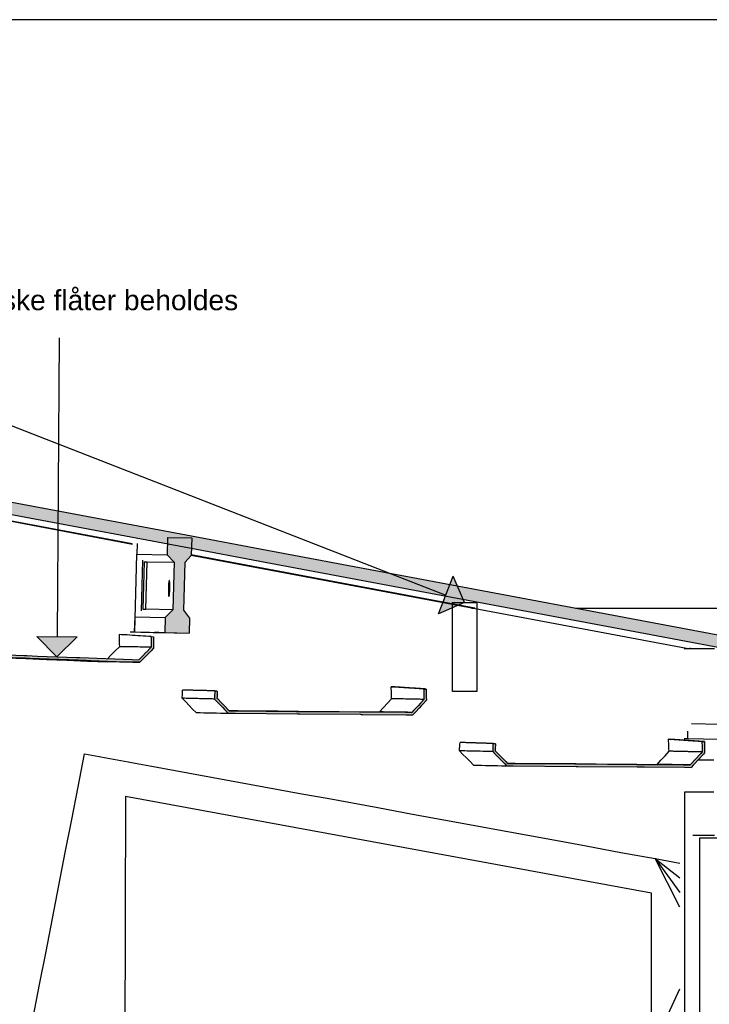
# Model space of a CAD drawing. Header units: millimetres. Extents: x 104309 to 136725, y -2961 to 21551.
# Tile 20 of 21: x 117218 to 125772, y 9330 to 21551. Entities that reach past the tile are written whole.
import ezdxf

# ---------------------------------------------------------------- set-up
doc = ezdxf.new("R2010")
doc.units = ezdxf.units.MM
doc.header["$LTSCALE"] = 0.5
doc.header["$MEASUREMENT"] = 0
doc.linetypes.add('PLINE', pattern=[0])
for name, color, linetype in [('- 3D Visualisering Utv', 7, 'Continuous'), ('- Skisse', 7, 'Continuous'), ('000 Nye vegger i salen', 7, 'Continuous'), ('22 - Bærende konstruksjon salen', 7, 'Continuous'), ('22 - Bærende konstruksjon salen (Skravur)', 7, 'Continuous'), ('223- Bjelker', 7, 'Continuous'), ('24-- Innervegger', 7, 'Continuous'), ('24--Innervegger skråvegger salen', 7, 'Continuous'), ('241- Bærende innervegger', 7, 'Continuous'), ('244- Vinduer_ dører_ foldevegger', 7, 'Continuous'), ('838- Annen tekst', 7, 'Continuous'), ('A-GENM-____-OTLN.IFC-standardImport (Skravur)(Nye konstruksjoner)', 7, 'Continuous'), ('A-GENM-____-OTLN.IFC-standardImport(Nye konstruksjoner)', 7, 'Continuous'), ('A-ROOF-____-OTLN.IFC-standardImport (Skravur)(Nye konstruksjoner)', 7, 'Continuous'), ('A-ROOF-____-OTLN.IFC-standardImport(Nye konstruksjoner)', 7, 'Continuous')]:
    doc.layers.add(name, color=color, linetype=linetype)
doc.styles.add('GENERATED_STYLE_1', font='arial.ttf')

msp = doc.modelspace()

# ---------------------------------------------------------------- hatches: boundary and pattern name
at = {"linetype": 'Continuous'}
msp.add_hatch(color=256, dxfattribs=at).paths.add_polyline_path([(117679, 13644), (117931, 13892), (117431, 13896)])
at = {"layer": '22 - Bærende konstruksjon salen (Skravur)', "linetype": 'Continuous'}
for points in [[(119133, 14818), (119265, 14814), (119346, 14901), (119351, 15118), (119051, 15126), (119045, 14909)], [(119118, 14228), (119249, 14224), (119265, 14814), (119133, 14818)], [(119320, 13938), (119325, 14124), (119249, 14224), (119118, 14228), (119024, 14132), (119019, 13946)]]:
    msp.add_hatch(color=256, dxfattribs=at).paths.add_polyline_path(points)
at = {"layer": '223- Bjelker', "linetype": 'Continuous'}
msp.add_hatch(color=256, dxfattribs=at).paths.add_polyline_path([(122736, 14319), (122594, 14643), (122412, 14177)])
at = {"layer": 'A-GENM-____-OTLN.IFC-standardImport (Skravur)(Nye konstruksjoner)', "linetype": 'Continuous'}
for points in [[(116252, 13843), (116265, 13829), (116312, 13778), (116344, 13743), (116356, 13730), (116378, 13706), (116418, 13662), (116504, 13658), (117230, 13631), (117258, 13630), (117286, 13629), (117315, 13628), (117343, 13626), (117942, 13604), (117995, 13602), (118048, 13600), (118101, 13597), (118622, 13578), (118707, 13575), (118724, 13592), (118783, 13652), (118810, 13679), (118828, 13697), (118848, 13718), (118879, 13749), (118879, 13776), (118879, 13806), (118879, 13828), (118879, 13847), (118879, 13871), (118879, 13892), (118849, 13894), (118849, 13887), (118849, 13850), (118849, 13831), (118849, 13799), (118849, 13794), (118849, 13762), (118842, 13754), (118790, 13702), (118784, 13695), (118742, 13653), (118729, 13640), (118695, 13605), (118611, 13609), (117962, 13633), (117935, 13634), (117921, 13635), (117437, 13653), (117308, 13658), (117279, 13659), (116515, 13688), (116432, 13691), (116413, 13713), (116378, 13750), (116334, 13798), (116330, 13802), (116322, 13811), (116283, 13853), (116284, 13874), (116285, 13879), (116286, 13899), (116288, 13923), (116289, 13941), (116259, 13944), (116258, 13931), (116257, 13905), (116255, 13884), (116254, 13872), (116253, 13855)], [(119634, 13122), (119634, 13119), (119664, 13089), (119714, 13038), (119736, 13015), (119760, 12990), (119801, 12948), (119806, 12944), (119889, 12943), (120663, 12936), (120692, 12936), (121443, 12930), (121453, 12929), (121472, 12929), (122013, 12925), (122096, 12924), (122122, 12951), (122176, 13010), (122198, 13033), (122222, 13058), (122257, 13097), (122263, 13103), (122262, 13143), (122261, 13179), (122260, 13206), (122259, 13243), (122229, 13244), (122230, 13223), (122230, 13205), (122231, 13179), (122232, 13152), (122232, 13147), (122233, 13114), (122198, 13077), (122194, 13073), (122189, 13068), (122160, 13036), (122143, 13018), (122104, 12977), (122083, 12954), (122002, 12955), (121466, 12959), (121448, 12959), (121437, 12960), (120698, 12966), (120646, 12966), (119900, 12973), (119819, 12974), (119801, 12991), (119767, 13027), (119751, 13043), (119718, 13076), (119674, 13121), (119665, 13131), (119666, 13151), (119666, 13163), (119667, 13187), (119667, 13192), (119668, 13218), (119638, 13220), (119638, 13217), (119636, 13171), (119636, 13168)], [(123086, 12466), (123109, 12443), (123152, 12399), (123171, 12379), (123199, 12351), (123214, 12335), (123231, 12318), (123257, 12291), (123341, 12290), (124121, 12283), (124143, 12283), (124876, 12277), (124909, 12277), (124967, 12276), (125464, 12272), (125548, 12271), (125573, 12297), (125592, 12318), (125630, 12359), (125638, 12368), (125699, 12433), (125715, 12450), (125715, 12453), (125714, 12490), (125714, 12505), (125713, 12529), (125712, 12554), (125711, 12590), (125681, 12591), (125681, 12588), (125683, 12532), (125683, 12530), (125684, 12495), (125685, 12480), (125685, 12462), (125666, 12441), (125647, 12421), (125614, 12386), (125608, 12379), (125606, 12377), (125599, 12370), (125549, 12316), (125535, 12301), (125453, 12302), (124961, 12306), (124903, 12307), (124870, 12307), (124149, 12313), (124103, 12314), (123352, 12320), (123270, 12321), (123249, 12343), (123230, 12362), (123216, 12376), (123192, 12401), (123181, 12412), (123150, 12444), (123116, 12478), (123117, 12492), (123118, 12521), (123119, 12538), (123119, 12555), (123120, 12565), (123090, 12567), (123089, 12561), (123088, 12522), (123088, 12515), (123086, 12472)]]:
    msp.add_hatch(color=256, dxfattribs=at).paths.add_polyline_path(points)
at = {"layer": 'A-ROOF-____-OTLN.IFC-standardImport (Skravur)(Nye konstruksjoner)', "linetype": 'Continuous'}
msp.add_hatch(color=256, dxfattribs=at).paths.add_polyline_path([(106985, 17318), (107022, 17311), (107317, 17311), (107317, 17255), (112348, 16309), (117358, 15366), (119049, 15048), (119051, 15126), (119351, 15118), (119348, 14991), (120262, 14819), (124497, 14022), (125930, 13753), (125932, 13821), (126232, 13814), (126229, 13696), (126321, 13679), (127208, 13512), (129185, 13140), (129235, 13130), (129416, 13096), (129709, 13041), (129709, 13194), (129430, 13247), (129257, 13279), (129209, 13288), (127231, 13660), (126343, 13828), (124518, 14171), (120289, 14967), (119284, 15156), (117383, 15514), (112364, 16458), (106985, 17470)])

# ---------------------------------------------------------------- linework, layer by layer
at = {"layer": '- 3D Visualisering Utv', "linetype": 'PLINE'}
msp.add_line((132603, 21551), (106684, 21551), dxfattribs=at)
at = {"layer": '- Skisse', "linetype": 'PLINE', "flags": 128}
msp.add_lwpolyline([(118517, 7354), (125057, 7361), (125057, 10711), (118532, 11911)], close=True, dxfattribs=at)
at = {"linetype": 'PLINE'}
for p, q in [((117708, 17601), (117681, 13894)), ((117431, 13896), (117931, 13892)), ((117679, 13644), (117431, 13896)), ((117679, 13644), (117931, 13892))]:
    msp.add_line(p, q, dxfattribs=at)
at = {"layer": '000 Nye vegger i salen', "linetype": 'PLINE'}
for p, q in [((125835, 13743), (125459, 13743)), ((125835, 11427), (125568, 11427))]:
    msp.add_line(p, q, dxfattribs=at)
at = {"layer": '22 - Bærende konstruksjon salen', "linetype": 'PLINE'}
for p, q in [((118614, 15039), (118614, 15047)), ((118675, 15049), (118672, 14916)), ((119051, 15126), (119045, 14909)), ((119051, 15126), (119351, 15118)), ((119351, 15118), (119346, 14901)), ((118646, 13952), (118672, 14916)), ((118672, 14916), (119045, 14909)), ((118728, 14214), (118745, 14843)), ((118748, 14234), (118764, 14824)), ((118763, 14824), (118797, 14823)), ((118781, 14233), (118797, 14823)), ((118797, 14823), (119133, 14818)), ((119045, 14909), (119133, 14818)), ((119133, 14818), (119118, 14228)), ((119265, 14814), (119249, 14224)), ((119346, 14901), (119265, 14814)), ((119065, 14549), (119064, 14535)), ((119067, 14561), (119065, 14549)), ((119065, 14549), (119080, 14548)), ((119068, 14571), (119067, 14561)), ((119067, 14561), (119079, 14560)), ((119069, 14580), (119068, 14571)), ((119068, 14571), (119079, 14571)), ((119071, 14586), (119069, 14580)), ((119069, 14580), (119078, 14579)), ((119072, 14589), (119071, 14586)), ((119071, 14586), (119076, 14585)), ((119074, 14590), (119072, 14589)), ((119072, 14589), (119075, 14589)), ((119075, 14589), (119074, 14590)), ((119077, 14585), (119075, 14589)), ((119078, 14578), (119077, 14585)), ((119079, 14570), (119078, 14578)), ((119080, 14559), (119079, 14570)), ((119080, 14546), (119080, 14559)), ((119081, 14533), (119080, 14546)), ((119063, 14504), (119062, 14489)), ((119062, 14489), (119062, 14473)), ((119062, 14489), (119080, 14488)), ((119062, 14473), (119062, 14457)), ((119062, 14473), (119080, 14472)), ((119062, 14457), (119062, 14443)), ((119062, 14457), (119079, 14457)), ((119062, 14443), (119062, 14430)), ((119062, 14443), (119078, 14442)), ((119062, 14430), (119063, 14418)), ((119062, 14430), (119077, 14429)), ((119064, 14535), (119063, 14520)), ((119063, 14520), (119063, 14504)), ((119063, 14520), (119081, 14520)), ((119063, 14504), (119080, 14504)), ((119064, 14535), (119080, 14534)), ((119075, 14416), (119076, 14428)), ((119076, 14428), (119078, 14441)), ((119078, 14441), (119079, 14455)), ((119079, 14470), (119080, 14486)), ((119079, 14455), (119079, 14470)), ((119080, 14502), (119081, 14518)), ((119080, 14486), (119080, 14502)), ((119081, 14518), (119081, 14533)), ((119063, 14418), (119064, 14408)), ((119063, 14418), (119075, 14418)), ((119064, 14408), (119065, 14401)), ((119064, 14408), (119074, 14408)), ((119065, 14401), (119066, 14395)), ((119065, 14401), (119072, 14400)), ((119066, 14395), (119068, 14393)), ((119066, 14395), (119071, 14395)), ((119068, 14393), (119069, 14392)), ((119068, 14393), (119069, 14393)), ((119069, 14392), (119071, 14395)), ((119071, 14395), (119072, 14400)), ((119072, 14400), (119074, 14407)), ((119074, 14407), (119075, 14416)), ((118747, 14234), (118748, 14234)), ((118748, 14234), (118781, 14233)), ((119118, 14228), (118781, 14233)), ((119118, 14228), (119024, 14132)), ((119249, 14224), (119325, 14124)), ((118644, 14139), (118639, 13952)), ((118645, 14140), (118644, 14139)), ((118644, 14139), (119024, 14132)), ((119024, 14132), (119019, 13946)), ((119325, 14124), (119320, 13938)), ((118589, 13953), (118646, 13952)), ((118639, 13952), (118640, 13952)), ((118639, 13952), (119019, 13946)), ((118640, 13952), (118937, 13945)), ((118646, 13952), (118721, 13950)), ((118721, 13950), (118874, 13946)), ((118874, 13946), (118944, 13944)), ((118944, 13944), (118890, 13945)), ((118937, 13945), (118944, 13944)), ((118944, 13944), (119320, 13938)), ((119019, 13946), (119320, 13938)), ((125531, 13754), (125531, 13743)), ((125503, 12719), (125501, 12628)), ((125551, 12814), (125905, 12808)), ((125459, 12629), (125501, 12628)), ((125501, 12628), (125503, 12628)), ((125501, 12628), (125900, 12621)), ((125501, 12628), (125504, 12628))]:
    msp.add_line(p, q, dxfattribs=at)
at = {"layer": '223- Bjelker', "linetype": 'PLINE'}
for p, q in [((112229, 18421), (122503, 14410)), ((122412, 14177), (122594, 14643)), ((122736, 14319), (122594, 14643)), ((122736, 14319), (122412, 14177)), ((125830, 12360), (125631, 12360)), ((125654, 4776), (125654, 11395)), ((125654, 11395), (125934, 11395))]:
    msp.add_line(p, q, dxfattribs=at)
at = {"layer": '223- Bjelker', "linetype": 'PLINE', "flags": 128}
msp.add_lwpolyline([(122585, 14319), (122887, 14319), (122887, 13213), (122585, 13213)], close=True, dxfattribs=at)
at = {"layer": '24-- Innervegger', "linetype": 'PLINE'}
for p, q in [((118618, 15038), (107598, 17111)), ((125489, 13745), (119345, 14901))]:
    msp.add_line(p, q, dxfattribs=at)
at = {"layer": '24--Innervegger skråvegger salen', "linetype": 'PLINE'}
for p, q in [((117942, 12031), (118022, 12440)), ((118022, 12440), (118022, 12440)), ((118022, 12440), (118112, 12424)), ((118112, 12424), (118202, 12407)), ((118202, 12407), (118292, 12391)), ((118292, 12391), (118382, 12374)), ((118382, 12374), (118472, 12357)), ((118472, 12357), (118562, 12341)), ((118562, 12341), (118652, 12324)), ((118652, 12324), (118742, 12308)), ((118742, 12308), (118832, 12291)), ((118832, 12291), (119146, 12233)), ((119146, 12233), (119460, 12176)), ((119460, 12176), (119775, 12118)), ((119775, 12118), (120089, 12060)), ((117863, 11622), (117942, 12031)), ((120089, 12060), (120403, 12002)), ((120403, 12002), (120717, 11944)), ((120717, 11944), (121031, 11887)), ((121031, 11887), (121345, 11829)), ((121345, 11829), (121660, 11771)), ((121660, 11771), (122092, 11692)), ((117783, 11213), (117863, 11622)), ((122092, 11692), (122524, 11612)), ((122524, 11612), (122955, 11533)), ((122955, 11533), (123386, 11453)), ((123386, 11453), (123817, 11374)), ((123817, 11374), (124246, 11295)), ((124246, 11295), (124675, 11216)), ((117704, 10804), (117783, 11213)), ((124675, 11216), (125103, 11138)), ((125406, 10534), (125103, 11138)), ((125103, 11138), (125407, 10717)), ((125103, 11138), (125408, 11082)), ((125103, 11138), (125407, 10899)), ((117624, 10395), (117704, 10804)), ((117545, 9986), (117624, 10395)), ((117465, 9577), (117545, 9986)), ((117386, 9168), (117465, 9577)), ((125404, 9516), (125053, 8759))]:
    msp.add_line(p, q, dxfattribs=at)
at = {"layer": '241- Bærende innervegger', "linetype": 'PLINE'}
for p, q in [((118614, 15047), (116742, 15399)), ((122865, 14247), (119346, 14909)), ((122821, 14247), (122866, 14247)), ((124114, 14247), (129041, 14247))]:
    msp.add_line(p, q, dxfattribs=at)
at = {"layer": '244- Vinduer_ dører_ foldevegger', "linetype": 'PLINE'}
for p, q in [((125470, 4783), (125470, 11968)), ((125470, 11968), (125830, 11968))]:
    msp.add_line(p, q, dxfattribs=at)
at = {"layer": 'A-GENM-____-OTLN.IFC-standardImport(Nye konstruksjoner)', "linetype": 'PLINE'}
for p, q in [((118452, 13920), (118453, 13845)), ((118485, 13918), (118452, 13920)), ((118453, 13845), (118453, 13807)), ((118485, 13918), (118482, 13918)), ((118518, 13916), (118485, 13918)), ((118518, 13916), (118517, 13916)), ((118552, 13914), (118518, 13916)), ((118585, 13912), (118552, 13914)), ((118618, 13909), (118585, 13912)), ((118635, 13908), (118618, 13909)), ((118651, 13907), (118635, 13908)), ((118685, 13905), (118651, 13907)), ((118718, 13903), (118685, 13905)), ((118751, 13901), (118718, 13903)), ((118784, 13898), (118751, 13901)), ((118818, 13896), (118784, 13898)), ((118849, 13894), (118818, 13896)), ((118849, 13894), (118879, 13892)), ((118402, 13716), (118350, 13663)), ((118454, 13769), (118402, 13716)), ((118453, 13807), (118454, 13769)), ((118487, 13769), (118454, 13769)), ((118500, 13768), (118487, 13769)), ((118503, 13768), (118500, 13768)), ((118520, 13768), (118503, 13768)), ((118538, 13768), (118520, 13768)), ((118546, 13767), (118538, 13768)), ((118555, 13767), (118546, 13767)), ((118581, 13767), (118555, 13767)), ((118606, 13766), (118581, 13767)), ((118611, 13766), (118606, 13766)), ((118631, 13766), (118611, 13766)), ((118657, 13765), (118631, 13766)), ((118676, 13765), (118657, 13765)), ((118682, 13765), (118676, 13765)), ((118708, 13764), (118682, 13765)), ((118732, 13764), (118708, 13764)), ((118733, 13764), (118732, 13764)), ((118758, 13763), (118733, 13764)), ((118784, 13763), (118758, 13763)), ((118787, 13763), (118784, 13763)), ((118809, 13762), (118787, 13763)), ((118835, 13762), (118809, 13762)), ((118843, 13762), (118835, 13762)), ((118849, 13762), (118843, 13762)), ((117041, 13632), (117295, 13622)), ((117295, 13622), (117549, 13611)), ((117549, 13611), (117803, 13601)), ((117803, 13601), (118057, 13590)), ((118057, 13590), (118311, 13580)), ((118350, 13663), (118308, 13620)), ((118360, 13579), (118311, 13580)), ((118408, 13579), (118360, 13579)), ((118457, 13578), (118408, 13579)), ((118505, 13577), (118457, 13578)), ((118554, 13577), (118505, 13577)), ((118603, 13576), (118554, 13577)), ((118651, 13575), (118603, 13576)), ((118700, 13575), (118651, 13575)), ((118707, 13575), (118700, 13575)), ((119236, 13180), (119238, 13207)), ((119238, 13207), (119239, 13231)), ((119248, 13231), (119239, 13231)), ((119256, 13231), (119248, 13231)), ((119265, 13231), (119256, 13231)), ((119270, 13231), (119265, 13231)), ((119273, 13230), (119270, 13231)), ((119282, 13230), (119273, 13230)), ((119290, 13230), (119282, 13230)), ((119299, 13230), (119290, 13230)), ((119301, 13230), (119299, 13230)), ((119307, 13229), (119301, 13230)), ((119316, 13229), (119307, 13229)), ((119320, 13229), (119316, 13229)), ((119316, 13229), (119316, 13229)), ((119324, 13229), (119320, 13229)), ((119332, 13229), (119324, 13229)), ((119333, 13229), (119332, 13229)), ((119341, 13228), (119333, 13229)), ((119346, 13228), (119341, 13228)), ((119350, 13228), (119346, 13228)), ((119358, 13228), (119350, 13228)), ((119363, 13228), (119358, 13228)), ((119367, 13228), (119363, 13228)), ((119375, 13227), (119367, 13228)), ((119384, 13227), (119375, 13227)), ((119392, 13227), (119384, 13227)), ((119393, 13227), (119392, 13227)), ((119401, 13227), (119393, 13227)), ((119409, 13226), (119401, 13227)), ((119418, 13226), (119409, 13226)), ((119424, 13226), (119418, 13226)), ((119426, 13226), (119424, 13226)), ((119435, 13226), (119426, 13226)), ((119443, 13225), (119435, 13226)), ((119452, 13225), (119443, 13225)), ((119455, 13225), (119452, 13225)), ((119460, 13225), (119455, 13225)), ((119469, 13225), (119460, 13225)), ((119478, 13224), (119469, 13225)), ((119486, 13224), (119478, 13224)), ((119495, 13224), (119486, 13224)), ((119486, 13224), (119486, 13224)), ((119503, 13224), (119495, 13224)), ((119512, 13223), (119503, 13224)), ((119517, 13223), (119512, 13223)), ((119520, 13223), (119517, 13223)), ((119529, 13223), (119520, 13223)), ((119537, 13223), (119529, 13223)), ((119546, 13222), (119537, 13223)), ((119548, 13222), (119546, 13222)), ((119554, 13222), (119548, 13222)), ((119563, 13222), (119554, 13222)), ((119571, 13222), (119563, 13222)), ((119578, 13222), (119571, 13222)), ((119580, 13222), (119578, 13222)), ((119588, 13221), (119580, 13222)), ((119597, 13221), (119588, 13221)), ((119605, 13221), (119597, 13221)), ((119609, 13221), (119605, 13221)), ((119614, 13221), (119609, 13221)), ((119609, 13221), (119609, 13221)), ((119622, 13220), (119614, 13221)), ((119631, 13220), (119622, 13220)), ((119638, 13220), (119631, 13220)), ((121829, 13197), (121826, 13271)), ((121826, 13271), (121841, 13270)), ((121834, 13270), (121826, 13271)), ((121843, 13270), (121834, 13270)), ((121841, 13270), (121848, 13270)), ((121851, 13269), (121843, 13270)), ((121848, 13270), (121856, 13270)), ((121859, 13269), (121851, 13269)), ((121864, 13269), (121856, 13270)), ((121860, 13269), (121859, 13269)), ((121869, 13268), (121860, 13269)), ((121873, 13269), (121864, 13269)), ((121877, 13268), (121869, 13268)), ((121881, 13268), (121873, 13269)), ((121886, 13267), (121877, 13268)), ((121887, 13268), (121881, 13268)), ((121892, 13267), (121886, 13267)), ((121891, 13268), (121887, 13268)), ((121893, 13267), (121891, 13268)), ((121895, 13266), (121892, 13267)), ((121899, 13267), (121893, 13267)), ((121903, 13266), (121895, 13266)), ((121905, 13267), (121899, 13267)), ((121907, 13266), (121903, 13266)), ((121911, 13266), (121905, 13267)), ((121912, 13265), (121907, 13266)), ((121918, 13266), (121911, 13266)), ((121920, 13265), (121912, 13265)), ((121924, 13265), (121918, 13266)), ((121925, 13264), (121920, 13265)), ((121925, 13265), (121924, 13265)), ((121930, 13265), (121925, 13265)), ((121929, 13264), (121925, 13264)), ((121938, 13263), (121929, 13264)), ((121936, 13265), (121930, 13265)), ((121942, 13264), (121936, 13265)), ((121942, 13263), (121938, 13263)), ((121948, 13264), (121942, 13264)), ((121946, 13263), (121942, 13263)), ((121955, 13262), (121946, 13263)), ((121955, 13263), (121948, 13264)), ((121960, 13263), (121955, 13263)), ((121958, 13262), (121955, 13262)), ((121963, 13262), (121958, 13262)), ((121961, 13263), (121960, 13263)), ((121967, 13262), (121961, 13263)), ((121972, 13261), (121963, 13262)), ((121973, 13262), (121967, 13262)), ((121981, 13261), (121972, 13261)), ((121979, 13262), (121973, 13262)), ((121986, 13261), (121979, 13262)), ((121989, 13260), (121981, 13261)), ((121992, 13261), (121986, 13261)), ((121991, 13260), (121989, 13260)), ((121994, 13260), (121991, 13260)), ((121995, 13261), (121992, 13261)), ((121998, 13259), (121994, 13260)), ((121998, 13260), (121995, 13261)), ((122004, 13260), (121998, 13260)), ((122006, 13259), (121998, 13259)), ((122010, 13260), (122004, 13260)), ((122015, 13258), (122006, 13259)), ((122016, 13259), (122010, 13260)), ((122024, 13258), (122015, 13258)), ((122023, 13259), (122016, 13259)), ((122029, 13258), (122023, 13259)), ((122025, 13258), (122024, 13258)), ((122032, 13257), (122025, 13258)), ((122030, 13258), (122029, 13258)), ((122035, 13258), (122030, 13258)), ((122041, 13257), (122032, 13257)), ((122041, 13258), (122035, 13258)), ((122047, 13257), (122041, 13258)), ((122050, 13256), (122041, 13257)), ((122054, 13257), (122047, 13257)), ((122058, 13255), (122050, 13256)), ((122060, 13256), (122054, 13257)), ((122067, 13255), (122058, 13255)), ((122058, 13255), (122058, 13255)), ((122064, 13256), (122060, 13256)), ((122066, 13256), (122064, 13256)), ((122072, 13255), (122066, 13256)), ((122075, 13254), (122067, 13255)), ((122078, 13255), (122072, 13255)), ((122080, 13254), (122075, 13254)), ((122084, 13255), (122078, 13255)), ((122084, 13254), (122080, 13254)), ((122091, 13254), (122084, 13255)), ((122091, 13253), (122084, 13254)), ((122097, 13254), (122091, 13254)), ((122093, 13253), (122091, 13253)), ((122101, 13253), (122093, 13253)), ((122099, 13254), (122097, 13254)), ((122103, 13253), (122099, 13254)), ((122110, 13252), (122101, 13253)), ((122109, 13253), (122103, 13253)), ((122115, 13253), (122109, 13253)), ((122118, 13251), (122110, 13252)), ((122121, 13252), (122115, 13253)), ((122124, 13251), (122118, 13251)), ((122128, 13252), (122121, 13252)), ((122127, 13251), (122124, 13251)), ((122136, 13250), (122127, 13251)), ((122134, 13251), (122128, 13252)), ((122140, 13251), (122134, 13251)), ((122134, 13251), (122134, 13251)), ((122144, 13250), (122136, 13250)), ((122146, 13250), (122140, 13251)), ((122153, 13249), (122144, 13250)), ((122152, 13250), (122146, 13250)), ((122159, 13250), (122152, 13250)), ((122157, 13249), (122153, 13249)), ((122161, 13249), (122157, 13249)), ((122165, 13249), (122159, 13250)), ((122170, 13248), (122161, 13249)), ((122168, 13249), (122165, 13249)), ((122171, 13249), (122168, 13249)), ((122179, 13247), (122170, 13248)), ((122177, 13248), (122171, 13249)), ((122183, 13248), (122177, 13248)), ((122187, 13247), (122179, 13247)), ((122189, 13248), (122183, 13248)), ((122190, 13247), (122187, 13247)), ((122196, 13247), (122189, 13248)), ((122196, 13246), (122190, 13247)), ((122202, 13247), (122196, 13247)), ((122205, 13246), (122196, 13246)), ((122203, 13247), (122202, 13247)), ((122208, 13246), (122203, 13247)), ((122213, 13245), (122205, 13246)), ((122214, 13246), (122208, 13246)), ((122222, 13245), (122213, 13245)), ((122220, 13245), (122214, 13246)), ((122226, 13245), (122220, 13245)), ((122224, 13244), (122222, 13245)), ((122229, 13244), (122224, 13244)), ((122233, 13245), (122226, 13245)), ((122238, 13244), (122233, 13245)), ((122239, 13244), (122238, 13244)), ((122245, 13244), (122239, 13244)), ((122251, 13243), (122245, 13244)), ((122257, 13243), (122251, 13243)), ((122259, 13243), (122257, 13243)), ((119233, 13129), (119236, 13180)), ((119277, 13084), (119233, 13129)), ((119264, 13128), (119233, 13129)), ((119282, 13127), (119264, 13128)), ((119320, 13039), (119277, 13084)), ((119295, 13127), (119282, 13127)), ((119326, 13126), (119295, 13127)), ((119330, 13126), (119326, 13126)), ((119357, 13126), (119330, 13126)), ((119379, 13125), (119357, 13126)), ((119388, 13125), (119379, 13125)), ((119419, 13124), (119388, 13125)), ((119427, 13124), (119419, 13124)), ((119450, 13123), (119427, 13124)), ((119476, 13123), (119450, 13123)), ((119481, 13123), (119476, 13123)), ((119512, 13122), (119481, 13123)), ((119524, 13122), (119512, 13122)), ((119543, 13121), (119524, 13122)), ((119558, 13121), (119543, 13121)), ((119573, 13121), (119558, 13121)), ((119574, 13120), (119573, 13121)), ((119605, 13120), (119574, 13120)), ((119621, 13119), (119605, 13120)), ((119634, 13119), (119621, 13119)), ((121782, 13068), (121832, 13123)), ((121831, 13156), (121829, 13197)), ((121832, 13123), (121831, 13156)), ((121865, 13122), (121832, 13123)), ((121878, 13122), (121865, 13122)), ((121898, 13121), (121878, 13122)), ((121914, 13121), (121898, 13121)), ((121924, 13121), (121914, 13121)), ((121930, 13121), (121924, 13121)), ((121955, 13120), (121930, 13121)), ((121970, 13120), (121955, 13120)), ((121980, 13120), (121970, 13120)), ((122004, 13119), (121980, 13120)), ((122016, 13119), (122004, 13119)), ((122029, 13119), (122016, 13119)), ((122045, 13118), (122029, 13119)), ((122053, 13118), (122045, 13118)), ((122075, 13118), (122053, 13118)), ((122078, 13118), (122075, 13118)), ((122102, 13117), (122078, 13118)), ((122127, 13117), (122102, 13117)), ((122133, 13116), (122127, 13117)), ((122151, 13116), (122133, 13116)), ((122176, 13116), (122151, 13116)), ((122192, 13115), (122176, 13116)), ((122201, 13115), (122192, 13115)), ((122225, 13115), (122201, 13115)), ((122233, 13114), (122225, 13115)), ((119363, 12995), (119320, 13039)), ((119406, 12950), (119363, 12995)), ((119816, 12976), (119922, 12976)), ((119922, 12976), (120174, 12973)), ((120174, 12973), (120425, 12971)), ((120425, 12971), (120677, 12968)), ((120677, 12968), (120928, 12966)), ((120928, 12966), (121179, 12964)), ((121179, 12964), (121431, 12962)), ((121431, 12962), (121682, 12959)), ((121682, 12959), (121732, 13014)), ((121728, 12959), (121682, 12959)), ((121774, 12958), (121728, 12959)), ((121732, 13014), (121782, 13068)), ((121827, 12957), (121774, 12958)), ((121879, 12957), (121827, 12957)), ((121928, 12956), (121879, 12957)), ((121978, 12955), (121928, 12956)), ((122027, 12955), (121978, 12955)), ((122076, 12954), (122027, 12955)), ((119406, 12950), (119455, 12950)), ((119455, 12950), (119503, 12949)), ((119503, 12949), (119555, 12948)), ((119555, 12948), (119607, 12947)), ((119607, 12947), (119658, 12946)), ((119658, 12946), (119708, 12945)), ((119708, 12945), (119758, 12945)), ((119758, 12945), (119806, 12944)), ((122083, 12954), (122076, 12954)), ((125270, 12545), (125267, 12619)), ((125267, 12619), (125282, 12619)), ((125276, 12619), (125267, 12619)), ((125285, 12618), (125276, 12619)), ((125282, 12619), (125291, 12618)), ((125293, 12617), (125285, 12618)), ((125291, 12618), (125297, 12618)), ((125301, 12617), (125293, 12617)), ((125306, 12618), (125297, 12618)), ((125302, 12617), (125301, 12617)), ((125311, 12616), (125302, 12617)), ((125314, 12617), (125306, 12618)), ((125320, 12616), (125311, 12616)), ((125322, 12616), (125314, 12617)), ((125329, 12615), (125320, 12616)), ((125328, 12616), (125322, 12616)), ((125333, 12616), (125328, 12616)), ((125336, 12615), (125329, 12615)), ((125334, 12616), (125333, 12616)), ((125340, 12615), (125334, 12616)), ((125338, 12614), (125336, 12615)), ((125347, 12614), (125338, 12614)), ((125346, 12615), (125340, 12615)), ((125352, 12614), (125346, 12615)), ((125356, 12613), (125347, 12614)), ((125358, 12614), (125352, 12614)), ((125364, 12613), (125356, 12613)), ((125364, 12614), (125358, 12614)), ((125369, 12613), (125364, 12614)), ((125370, 12612), (125364, 12613)), ((125370, 12613), (125369, 12613)), ((125377, 12613), (125370, 12613)), ((125373, 12612), (125370, 12612)), ((125382, 12611), (125373, 12612)), ((125383, 12612), (125377, 12613)), ((125391, 12611), (125382, 12611)), ((125389, 12612), (125383, 12612)), ((125395, 12612), (125389, 12612)), ((125400, 12610), (125391, 12611)), ((125401, 12611), (125395, 12612)), ((125405, 12610), (125400, 12610)), ((125405, 12611), (125401, 12611)), ((125407, 12611), (125405, 12611)), ((125409, 12610), (125405, 12610)), ((125413, 12610), (125407, 12611)), ((125418, 12609), (125409, 12610)), ((125419, 12610), (125413, 12610)), ((125427, 12608), (125418, 12609)), ((125425, 12609), (125419, 12610)), ((125432, 12609), (125425, 12609)), ((125435, 12608), (125427, 12608)), ((125438, 12609), (125432, 12609)), ((125439, 12608), (125435, 12608)), ((125441, 12608), (125438, 12609)), ((125444, 12607), (125439, 12608)), ((125444, 12608), (125441, 12608)), ((125450, 12608), (125444, 12608)), ((125449, 12607), (125444, 12607)), ((125453, 12607), (125449, 12607)), ((125456, 12607), (125450, 12608)), ((125462, 12606), (125453, 12607)), ((125462, 12607), (125456, 12607)), ((125468, 12607), (125462, 12607)), ((125471, 12605), (125462, 12606)), ((125474, 12606), (125468, 12607)), ((125473, 12605), (125471, 12605)), ((125480, 12605), (125473, 12605)), ((125477, 12606), (125474, 12606)), ((125480, 12606), (125477, 12606)), ((125487, 12605), (125480, 12606)), ((125489, 12604), (125480, 12605)), ((125493, 12605), (125487, 12605)), ((125498, 12604), (125489, 12604)), ((125499, 12605), (125493, 12605)), ((125506, 12603), (125498, 12604)), ((125505, 12604), (125499, 12605)), ((125511, 12604), (125505, 12604)), ((125508, 12603), (125506, 12603)), ((125515, 12602), (125508, 12603)), ((125513, 12604), (125511, 12604)), ((125517, 12603), (125513, 12604)), ((125524, 12602), (125515, 12602)), ((125523, 12603), (125517, 12603)), ((125529, 12602), (125523, 12603)), ((125533, 12601), (125524, 12602)), ((125535, 12602), (125529, 12602)), ((125542, 12601), (125533, 12601)), ((125542, 12602), (125535, 12602)), ((125548, 12601), (125542, 12602)), ((125542, 12601), (125542, 12601)), ((125551, 12600), (125542, 12601)), ((125549, 12601), (125548, 12601)), ((125554, 12601), (125549, 12601)), ((125560, 12599), (125551, 12600)), ((125560, 12600), (125554, 12601)), ((125566, 12600), (125560, 12600)), ((125569, 12599), (125560, 12599)), ((125572, 12600), (125566, 12600)), ((125571, 12599), (125569, 12599)), ((125577, 12598), (125571, 12599)), ((125578, 12599), (125572, 12600)), ((125582, 12598), (125577, 12598)), ((125584, 12599), (125578, 12599)), ((125586, 12598), (125582, 12598)), ((125585, 12599), (125584, 12599)), ((125590, 12598), (125585, 12599)), ((125595, 12597), (125586, 12598)), ((125597, 12598), (125590, 12598)), ((125600, 12597), (125595, 12597)), ((125603, 12597), (125597, 12598)), ((125604, 12596), (125600, 12597)), ((125609, 12597), (125603, 12597)), ((125613, 12596), (125604, 12596)), ((125615, 12597), (125609, 12597)), ((125622, 12595), (125613, 12596)), ((125621, 12596), (125615, 12597)), ((125627, 12596), (125621, 12596)), ((125621, 12596), (125621, 12596)), ((125629, 12595), (125622, 12595)), ((125633, 12595), (125627, 12596)), ((125631, 12595), (125629, 12595)), ((125640, 12594), (125631, 12595)), ((125639, 12595), (125633, 12595)), ((125645, 12595), (125639, 12595)), ((125648, 12593), (125640, 12594)), ((125652, 12594), (125645, 12595)), ((125657, 12593), (125648, 12593)), ((125657, 12594), (125652, 12594)), ((125658, 12594), (125657, 12594)), ((125658, 12593), (125657, 12593)), ((125664, 12593), (125658, 12594)), ((125666, 12592), (125658, 12593)), ((125670, 12593), (125664, 12593)), ((125675, 12592), (125666, 12592)), ((125676, 12593), (125670, 12593)), ((125681, 12591), (125675, 12592)), ((125682, 12592), (125676, 12593)), ((125688, 12592), (125682, 12592)), ((125693, 12591), (125688, 12592)), ((125694, 12591), (125693, 12591)), ((125700, 12591), (125694, 12591)), ((125707, 12590), (125700, 12591)), ((125711, 12590), (125707, 12590)), ((122674, 12477), (122675, 12503)), ((122717, 12432), (122674, 12477)), ((122690, 12476), (122674, 12477)), ((122675, 12503), (122677, 12528)), ((122677, 12528), (122678, 12554)), ((122678, 12554), (122680, 12580)), ((122689, 12579), (122680, 12580)), ((122697, 12579), (122689, 12579)), ((122706, 12476), (122690, 12476)), ((122706, 12579), (122697, 12579)), ((122712, 12579), (122706, 12579)), ((122722, 12476), (122706, 12476)), ((122715, 12579), (122712, 12579)), ((122724, 12578), (122715, 12579)), ((122724, 12476), (122722, 12476)), ((122732, 12578), (122724, 12578)), ((122738, 12475), (122724, 12476)), ((122741, 12578), (122732, 12578)), ((122770, 12474), (122738, 12475)), ((122743, 12578), (122741, 12578)), ((122750, 12578), (122743, 12578)), ((122759, 12577), (122750, 12578)), ((122759, 12577), (122759, 12577)), ((122768, 12577), (122759, 12577)), ((122775, 12577), (122768, 12577)), ((122774, 12474), (122770, 12474)), ((122802, 12474), (122774, 12474)), ((122776, 12577), (122775, 12577)), ((122785, 12576), (122776, 12577)), ((122794, 12576), (122785, 12576)), ((122803, 12576), (122794, 12576)), ((122824, 12473), (122802, 12474)), ((122807, 12576), (122803, 12576)), ((122811, 12576), (122807, 12576)), ((122820, 12575), (122811, 12576)), ((122829, 12575), (122820, 12575)), ((122834, 12473), (122824, 12473)), ((122838, 12575), (122829, 12575)), ((122850, 12472), (122834, 12473)), ((122839, 12575), (122838, 12575)), ((122846, 12575), (122839, 12575)), ((122855, 12574), (122846, 12575)), ((122865, 12472), (122850, 12472)), ((122864, 12574), (122855, 12574)), ((122871, 12574), (122864, 12574)), ((122874, 12472), (122865, 12472)), ((122873, 12574), (122871, 12574)), ((122882, 12573), (122873, 12574)), ((122897, 12471), (122874, 12472)), ((122886, 12573), (122882, 12573)), ((122890, 12573), (122886, 12573)), ((122899, 12573), (122890, 12573)), ((122924, 12470), (122897, 12471)), ((122903, 12573), (122899, 12573)), ((122908, 12573), (122903, 12573)), ((122917, 12572), (122908, 12573)), ((122925, 12572), (122917, 12572)), ((122929, 12470), (122924, 12470)), ((122934, 12572), (122925, 12572)), ((122961, 12469), (122929, 12470)), ((122934, 12572), (122934, 12572)), ((122943, 12572), (122934, 12572)), ((122952, 12571), (122943, 12572)), ((122960, 12571), (122952, 12571)), ((122966, 12571), (122960, 12571)), ((122974, 12469), (122961, 12469)), ((122969, 12571), (122966, 12571)), ((122974, 12571), (122969, 12571)), ((122978, 12571), (122974, 12571)), ((122993, 12469), (122974, 12469)), ((122987, 12570), (122978, 12571)), ((122996, 12570), (122987, 12570)), ((123024, 12468), (122993, 12469)), ((122998, 12570), (122996, 12570)), ((123004, 12570), (122998, 12570)), ((123013, 12569), (123004, 12570)), ((123022, 12569), (123013, 12569)), ((123026, 12569), (123022, 12569)), ((123025, 12468), (123024, 12468)), ((123057, 12467), (123025, 12468)), ((123030, 12569), (123026, 12569)), ((123031, 12569), (123030, 12569)), ((123039, 12569), (123031, 12569)), ((123048, 12568), (123039, 12569)), ((123057, 12568), (123048, 12568)), ((123062, 12568), (123057, 12568)), ((123074, 12467), (123057, 12467)), ((123066, 12568), (123062, 12568)), ((123074, 12568), (123066, 12568)), ((123083, 12567), (123074, 12568)), ((123086, 12466), (123074, 12467)), ((123090, 12567), (123083, 12567)), ((125223, 12416), (125273, 12471)), ((125272, 12504), (125270, 12545)), ((125273, 12471), (125272, 12504)), ((125302, 12470), (125273, 12471)), ((125321, 12470), (125302, 12470)), ((125331, 12469), (125321, 12470)), ((125360, 12469), (125331, 12469)), ((125368, 12469), (125360, 12469)), ((125389, 12468), (125368, 12469)), ((125416, 12468), (125389, 12468)), ((125417, 12468), (125416, 12468)), ((125446, 12467), (125417, 12468)), ((125463, 12467), (125446, 12467)), ((125475, 12466), (125463, 12467)), ((125504, 12466), (125475, 12466)), ((125515, 12465), (125504, 12466)), ((125533, 12465), (125515, 12465)), ((122760, 12388), (122717, 12432)), ((122804, 12343), (122760, 12388)), ((122847, 12299), (122804, 12343)), ((125124, 12307), (125173, 12362)), ((125173, 12362), (125223, 12416)), ((125561, 12464), (125533, 12465)), ((125567, 12464), (125561, 12464)), ((125590, 12464), (125567, 12464)), ((125619, 12463), (125590, 12464)), ((125648, 12462), (125619, 12463)), ((125619, 12463), (125619, 12463)), ((125671, 12462), (125648, 12462)), ((125677, 12462), (125671, 12462)), ((125685, 12462), (125677, 12462)), ((122847, 12299), (122897, 12298)), ((122897, 12298), (122947, 12297)), ((122947, 12297), (122996, 12296)), ((122996, 12296), (123046, 12295)), ((123046, 12295), (123095, 12294)), ((123095, 12294), (123145, 12293)), ((123145, 12293), (123195, 12292)), ((123195, 12292), (123244, 12291)), ((123244, 12291), (123257, 12291)), ((123266, 12325), (123363, 12324)), ((123363, 12324), (123614, 12321)), ((123614, 12321), (123866, 12319)), ((123866, 12319), (124117, 12317)), ((124117, 12317), (124369, 12314)), ((124369, 12314), (124621, 12312)), ((124621, 12312), (124872, 12310)), ((124872, 12310), (125124, 12307)), ((125171, 12307), (125124, 12307)), ((125218, 12306), (125171, 12307)), ((125266, 12305), (125218, 12306)), ((125313, 12305), (125266, 12305)), ((125361, 12304), (125313, 12305)), ((125408, 12303), (125361, 12304)), ((125456, 12302), (125408, 12303)), ((125503, 12302), (125456, 12302)), ((125535, 12301), (125503, 12302))]:
    msp.add_line(p, q, dxfattribs=at)
at = {"layer": 'A-GENM-____-OTLN.IFC-standardImport(Nye konstruksjoner)', "linetype": 'PLINE', "flags": 128}
for points in [[(118849, 13894), (118849, 13887), (118849, 13850), (118849, 13831), (118849, 13799), (118849, 13797), (118849, 13794), (118849, 13762)], [(118879, 13892), (118879, 13871), (118879, 13847), (118879, 13828), (118879, 13806), (118879, 13776), (118879, 13749)], [(116432, 13691), (116515, 13688), (117279, 13659), (117308, 13658), (117437, 13653), (117921, 13635), (117935, 13634), (117948, 13633), (117962, 13633), (118611, 13609), (118695, 13605)], [(118849, 13762), (118842, 13754), (118790, 13702), (118784, 13695), (118742, 13653), (118729, 13640), (118695, 13605)], [(118879, 13749), (118848, 13718), (118828, 13697), (118810, 13679), (118783, 13652), (118724, 13592), (118707, 13575)], [(116418, 13662), (116504, 13658), (117230, 13631), (117258, 13630), (117286, 13629), (117315, 13628), (117343, 13626), (117942, 13604), (117995, 13602), (118048, 13600), (118101, 13597), (118622, 13578), (118707, 13575)], [(119638, 13220), (119638, 13217), (119637, 13194), (119636, 13171), (119636, 13168), (119634, 13122), (119634, 13119)], [(119638, 13220), (119640, 13220), (119648, 13219), (119652, 13219), (119657, 13219), (119663, 13218), (119668, 13218)], [(119668, 13218), (119667, 13192), (119667, 13189), (119667, 13187), (119666, 13163), (119666, 13151), (119665, 13131)], [(122229, 13244), (122230, 13223), (122230, 13205), (122231, 13179), (122232, 13152), (122232, 13149), (122232, 13147), (122233, 13114)], [(122229, 13244), (122231, 13244), (122243, 13243), (122243, 13243), (122251, 13243), (122255, 13243), (122259, 13243)], [(122259, 13243), (122260, 13206), (122261, 13179), (122262, 13143), (122262, 13143), (122262, 13142), (122263, 13103)], [(119634, 13119), (119664, 13089), (119714, 13038), (119736, 13015), (119760, 12990), (119801, 12948), (119806, 12944)], [(119665, 13131), (119674, 13121), (119718, 13076), (119751, 13043), (119767, 13027), (119801, 12991), (119819, 12974)], [(122233, 13114), (122198, 13077), (122194, 13073), (122189, 13068), (122160, 13036), (122143, 13018), (122104, 12977), (122083, 12954)], [(122263, 13103), (122257, 13097), (122222, 13058), (122198, 13033), (122176, 13010), (122122, 12951), (122096, 12924)], [(119819, 12974), (119900, 12973), (120646, 12966), (120698, 12966), (121437, 12960), (121448, 12959), (121466, 12959), (122002, 12955), (122083, 12954)], [(119806, 12944), (119889, 12943), (120663, 12936), (120692, 12936), (121443, 12930), (121453, 12929), (121472, 12929), (122013, 12925), (122096, 12924)], [(125681, 12591), (125681, 12588), (125683, 12532), (125683, 12530), (125684, 12495), (125685, 12480), (125685, 12462)], [(125681, 12591), (125684, 12591), (125689, 12591), (125694, 12591), (125697, 12591), (125707, 12590), (125711, 12590)], [(125711, 12590), (125712, 12554), (125713, 12529), (125714, 12505), (125714, 12490), (125715, 12453), (125715, 12450)], [(123090, 12567), (123089, 12561), (123089, 12542), (123088, 12522), (123088, 12515), (123086, 12472), (123086, 12466)], [(123086, 12466), (123109, 12443), (123152, 12399), (123171, 12379), (123199, 12351), (123214, 12335), (123231, 12318), (123257, 12291)], [(123090, 12567), (123094, 12567), (123098, 12567), (123103, 12566), (123108, 12566), (123111, 12566), (123120, 12565)], [(123120, 12565), (123119, 12555), (123119, 12538), (123118, 12521), (123118, 12521), (123117, 12492), (123116, 12478)], [(123116, 12478), (123150, 12444), (123181, 12412), (123192, 12401), (123216, 12376), (123230, 12362), (123249, 12343), (123270, 12321)], [(125685, 12462), (125666, 12441), (125647, 12421), (125614, 12386), (125608, 12379), (125606, 12377), (125599, 12370), (125549, 12316), (125535, 12301)], [(125715, 12450), (125699, 12433), (125638, 12368), (125630, 12359), (125592, 12318), (125573, 12297), (125548, 12271)], [(123257, 12291), (123341, 12290), (124121, 12283), (124143, 12283), (124876, 12277), (124909, 12277), (124967, 12276), (125464, 12272), (125548, 12271)], [(123270, 12321), (123352, 12320), (124103, 12314), (124149, 12313), (124870, 12307), (124903, 12307), (124961, 12306), (125453, 12302), (125535, 12301)]]:
    msp.add_lwpolyline(points, dxfattribs=at)
at = {"layer": 'A-ROOF-____-OTLN.IFC-standardImport(Nye konstruksjoner)', "linetype": 'PLINE', "flags": 128}
for points in [[(106851, 17496), (112364, 16458), (117383, 15514), (119284, 15156), (120289, 14967), (124518, 14171), (126343, 13828), (127231, 13660), (129209, 13288), (129257, 13279), (129430, 13247), (129709, 13194)], [(106851, 17343), (112348, 16309), (117358, 15366), (119257, 15008), (120262, 14819), (124497, 14022), (126321, 13679), (127208, 13512), (129185, 13140), (129235, 13130), (129388, 13102)]]:
    msp.add_lwpolyline(points, dxfattribs=at)

# ---------------------------------------------------------------- texts
at = {"layer": '838- Annen tekst', "linetype": 'Continuous', "insert": (116046, 18195), "char_height": 250, "attachment_point": 1, "style": 'GENERATED_STYLE_1'}
msp.add_mtext('\\A1;{\\pql;\\fArial|b0|i0|c0|p0;\\W1.000000;Akustiske flåter beholdes}', dxfattribs=at)

doc.saveas('drawing.dxf')
